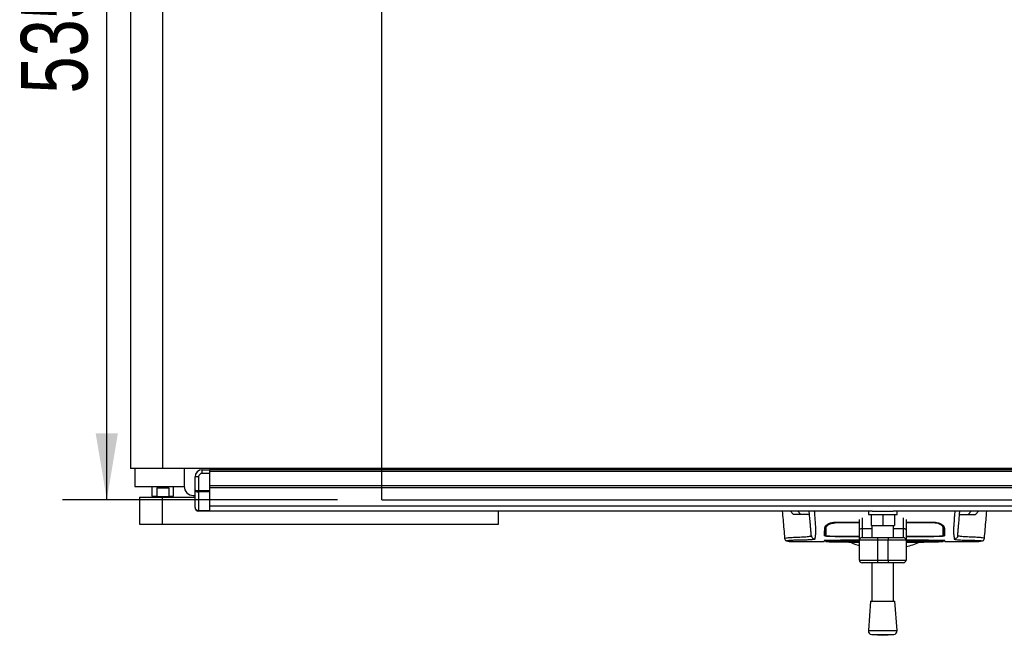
# Model space of a CAD drawing. Header units: millimetres. Extents: x 0 to 420, y 0 to 297.
# Tile 3 of 63: x 51 to 95, y 79 to 107. Entities that reach past the tile are written whole.
import ezdxf

# ---------------------------------------------------------------- set-up
doc = ezdxf.new("R2010")
doc.units = ezdxf.units.MM
doc.layers.add('QUOTE', color=174, linetype='Continuous')
doc.styles.add('SLDTEXTSTYLE3', font='TXT', dxfattribs={"width": 0.75})
doc.dimstyles.new('SLDDIMSTYLE0', dxfattribs={"dimtxt": 3, "dimasz": 3, "dimexe": 0, "dimexo": 0.0625, "dimgap": 0.75, "dimtad": 1, "dimlfac": 12.373613, "dimrnd": 1e-09, "dimzin": 12, "dimdsep": 46, "dimtxsty": 'SLDTEXTSTYLE3', "dimsah": 1, "dimcen": 0.09, "dimadec": 0, "dimazin": 3, "dimtfac": 1, "dimtdec": 3, "dimtofl": 0, "dimtmove": 0, "dimatfit": 3, "dimfxl": 0, "dimfrac": 2, "dimtolj": 1, "dimtzin": 12, "dimarcsym": 0})

# ---------------------------------------------------------------- blocks, each defined once
blk = doc.blocks.new('_D')
at = {"layer": 'QUOTE'}
for p, q in [((65.135, 128.527), (52.758, 128.527)), ((54.758, 85.29), (54.758, 128.527)), ((65.135, 85.29), (52.758, 85.29))]:
    blk.add_line(p, q, dxfattribs=at)
for points in [[(54.758, 128.527), (54.258, 125.527), (55.258, 125.527)], [(54.758, 85.29), (55.258, 88.29), (54.258, 88.29)]]:
    blk.add_solid(points, dxfattribs=at)
at = {"layer": 'QUOTE', "insert": (50.891, 103.583), "char_height": 3, "attachment_point": 1, "rotation": 90, "style": 'SLDTEXTSTYLE3'}
blk.add_mtext('535', dxfattribs=at)

msp = doc.modelspace()

# ---------------------------------------------------------------- linework, layer by layer
at = {"color": 7, "linetype": 'Continuous'}
for q in [(67.13504, 128.52687), (213.25243, 85.2897)]:
    msp.add_line((67.13504, 85.2897), q, dxfattribs=at)
at = {"color": 7, "linetype": 'Continuous', "lineweight": 25}
for p, q in [((55.82064, 127.11257), (55.82064, 86.704)), ((57.27535, 86.704), (57.27535, 127.11257)), ((57.27535, 86.704), (55.82064, 86.704)), ((56.01958, 86.704), (56.02268, 85.89583)), ((218.90963, 86.704), (57.27535, 86.704)), ((58.24516, 86.704), (58.24516, 85.89583)), ((59.05333, 86.48496), (59.05333, 86.64659)), ((59.05333, 86.64659), (59.3766, 86.64659)), ((59.3766, 86.48496), (59.05333, 86.48496)), ((221.01087, 86.64659), (59.3766, 86.64659)), ((59.3766, 86.64659), (59.3766, 86.56578)), ((221.01087, 86.56578), (59.3766, 86.56578)), ((59.3766, 86.56578), (59.3766, 85.91924)), ((59.3766, 86.48496), (59.3766, 85.71026)), ((58.89169, 86.32333), (58.73006, 86.32333)), ((58.73006, 85.74374), (58.73006, 86.32333)), ((58.89169, 86.32333), (58.89169, 85.71026)), ((56.02268, 85.89583), (58.24516, 85.89583)), ((56.79045, 85.89583), (56.79045, 85.46346)), ((57.00731, 85.82714), (57.54339, 85.82714)), ((57.00731, 85.82714), (57.00731, 85.46346)), ((57.54339, 85.82714), (57.54339, 85.46346)), ((57.76025, 85.46346), (57.76025, 85.89583)), ((58.73006, 84.94943), (58.73006, 85.74374)), ((58.89169, 85.71026), (59.3766, 85.71026)), ((58.89169, 85.65312), (58.89169, 85.71026)), ((59.3766, 85.65312), (58.89169, 85.65312)), ((58.89169, 85.65312), (58.89169, 84.81147)), ((221.01087, 85.91924), (59.3766, 85.91924)), ((221.01087, 85.83842), (59.3766, 85.83842)), ((59.3766, 85.71026), (59.3766, 85.65312)), ((59.3766, 85.65312), (59.3766, 84.81147)), ((56.22472, 85.41093), (56.22472, 84.19867)), ((56.22472, 85.41093), (57.27185, 85.41093)), ((56.79045, 85.46346), (56.83086, 85.42305)), ((56.79045, 85.46346), (57.00731, 85.46346)), ((57.09017, 85.42305), (56.83086, 85.42305)), ((56.95208, 85.42305), (56.95208, 85.41093)), ((57.00731, 85.46346), (57.09017, 85.42305)), ((57.46052, 85.42305), (57.09017, 85.42305)), ((57.27185, 84.19867), (57.27185, 85.41093)), ((57.27185, 85.41093), (58.73006, 85.41093)), ((57.46052, 85.42305), (57.54339, 85.46346)), ((57.71984, 85.42305), (57.46052, 85.42305)), ((57.54339, 85.46346), (57.76025, 85.46346)), ((57.59861, 85.41093), (57.59861, 85.42305)), ((57.71984, 85.42305), (57.76025, 85.46346)), ((58.64924, 85.49174), (58.73006, 85.49174)), ((58.89169, 84.81147), (59.3766, 84.81147)), ((58.89169, 84.7878), (58.89169, 84.81147)), ((59.3766, 84.7878), (58.89169, 84.7878)), ((221.01087, 85.00912), (59.3766, 85.00912)), ((59.3766, 84.81147), (59.3766, 84.7878)), ((89.2098, 84.7878), (59.3766, 84.7878)), ((72.38815, 84.19867), (72.38815, 84.7878)), ((85.64969, 84.64503), (85.53507, 84.7878)), ((85.98309, 84.64503), (85.86768, 84.7878)), ((89.03649, 84.7878), (89.03649, 84.62617)), ((89.2098, 84.7878), (90.15624, 84.7878)), ((190.23122, 84.7878), (90.15624, 84.7878)), ((90.32956, 84.62617), (90.32956, 84.7878)), ((93.54458, 84.64503), (93.66, 84.7878)), ((93.87799, 84.64503), (93.99261, 84.7878)), ((85.66628, 84.63564), (85.64969, 84.64503)), ((85.64969, 84.64503), (85.65571, 84.64503)), ((87.54137, 84.2529), (87.54138, 84.29315)), ((87.54137, 84.28758), (88.6324, 84.28758)), ((88.6324, 84.25339), (87.54137, 84.25292)), ((88.6324, 83.93656), (88.6324, 84.40887)), ((88.75363, 84.48662), (88.75363, 84.00609)), ((89.03649, 84.62617), (90.32956, 84.62617)), ((89.15771, 84.62617), (89.15771, 84.14126)), ((89.68302, 84.62617), (89.68302, 84.14126)), ((90.20833, 84.62617), (90.20833, 84.14126)), ((90.61242, 84.00609), (90.61242, 84.48662)), ((90.73365, 84.40887), (90.73365, 83.93656)), ((90.73365, 84.28758), (91.98631, 84.28758)), ((91.98631, 84.25284), (91.98629, 84.2932)), ((93.87799, 84.64503), (93.8614, 84.63564)), ((93.87197, 84.64503), (93.87799, 84.64503)), ((56.22472, 84.19867), (57.27185, 84.19867)), ((57.27185, 84.19867), (72.38815, 84.19867)), ((69.69508, 84.19356), (69.69508, 84.19867)), ((69.69508, 84.19356), (69.69508, 84.19867)), ((87.13193, 84.0463), (87.13131, 84.1374)), ((88.6324, 83.47132), (88.6324, 83.93656)), ((88.75363, 84.00609), (88.75363, 83.59254)), ((88.75363, 84.00609), (89.19812, 84.00609)), ((89.15771, 84.14126), (89.68302, 84.14126)), ((89.19812, 84.14126), (89.19812, 83.59254)), ((89.68302, 84.14126), (90.20833, 84.14126)), ((90.16793, 83.59254), (90.16793, 84.14126)), ((90.16793, 84.00609), (90.61242, 84.00609)), ((90.61242, 83.59254), (90.61242, 84.00609)), ((90.73365, 83.93656), (90.73365, 83.47132)), ((92.40711, 84.08948), (92.3789, 84.15289)), ((92.39575, 84.04625), (92.39588, 84.13754)), ((85.27841, 83.55233), (85.27812, 83.5527)), ((85.66111, 83.41127), (87.05154, 83.41127)), ((87.1209, 83.41432), (87.12091, 83.41484)), ((87.12113, 83.42744), (87.12121, 83.43166)), ((87.12147, 83.45042), (87.12114, 83.42766)), ((87.12138, 83.44155), (87.12147, 83.44683)), ((87.54137, 83.64699), (88.6324, 83.64699)), ((87.54137, 83.45187), (88.6324, 83.45187)), ((87.56991, 83.65008), (88.6324, 83.65014)), ((88.6324, 83.45862), (87.58143, 83.45862)), ((87.76183, 83.48279), (88.6324, 83.48279)), ((88.29904, 83.4905), (88.6324, 83.4905)), ((89.44057, 83.47132), (88.6324, 83.47132)), ((88.6324, 82.58233), (88.6324, 83.47132)), ((88.75363, 83.59254), (89.44057, 83.59254)), ((89.44057, 83.59254), (89.92547, 83.59254)), ((89.44057, 83.59254), (89.44057, 83.47132)), ((89.92547, 83.47132), (89.44057, 83.47132)), ((89.44057, 83.47132), (89.44057, 82.58233)), ((89.92547, 83.59254), (89.92547, 83.47132)), ((89.92547, 83.59254), (90.61242, 83.59254)), ((90.73365, 83.47132), (89.92547, 83.47132)), ((89.92547, 82.58233), (89.92547, 83.47132)), ((90.73365, 83.64699), (91.98631, 83.64699)), ((90.73365, 83.4905), (91.22865, 83.4905)), ((90.73365, 83.48279), (91.77288, 83.48279)), ((90.73365, 83.47132), (90.73365, 82.58233)), ((91.94625, 83.45862), (90.73365, 83.45862)), ((90.73365, 83.45187), (91.98631, 83.45187)), ((92.40652, 83.43045), (92.40617, 83.4532)), ((92.47613, 83.41127), (93.86737, 83.41127)), ((93.87789, 83.41206), (93.86737, 83.41206)), ((94.24926, 83.55233), (94.24956, 83.5527)), ((88.6324, 82.58233), (89.44057, 82.58233)), ((89.44057, 82.4611), (88.75363, 82.4611)), ((89.19812, 82.4611), (89.19812, 80.72935)), ((89.44057, 82.58233), (89.92547, 82.58233)), ((89.44057, 82.58233), (89.44057, 82.4611)), ((89.92547, 82.4611), (89.44057, 82.4611)), ((89.92547, 82.58233), (90.73365, 82.58233)), ((89.92547, 82.58233), (89.92547, 82.4611)), ((90.61242, 82.4611), (89.92547, 82.4611)), ((90.16793, 80.72935), (90.16793, 82.4611)), ((89.13751, 80.72935), (89.03649, 79.40526)), ((89.13751, 80.72935), (90.22854, 80.72935)), ((90.32956, 79.40526), (90.22854, 80.72935)), ((89.03649, 79.40526), (90.32956, 79.40526)), ((89.18536, 79.2318), (89.68302, 79.19383)), ((89.18536, 79.2318), (90.18069, 79.2318)), ((89.68302, 79.19383), (90.18069, 79.2318))]:
    msp.add_line(p, q, dxfattribs=at)
at = {"color": 7, "linetype": 'Continuous', "lineweight": 25, "flags": 128}
for points in [[(87.12522, 83.89853), (87.12527, 83.84058), (87.12531, 83.78264), (87.1254, 83.67176)], [(88.6324, 83.93656), (88.63473, 83.95012), (88.64163, 83.96317), (88.65283, 83.97519), (88.66791, 83.98572), (88.68628, 83.99437), (88.70723, 84.0008), (88.72998, 84.00475), (88.75363, 84.00609)], [(90.61242, 84.00609), (90.63607, 84.00475), (90.65881, 84.0008), (90.67977, 83.99437), (90.69814, 83.98572), (90.71321, 83.97519), (90.72442, 83.96317), (90.73132, 83.95012), (90.73365, 83.93656)], [(92.40228, 83.67176), (92.40239, 83.78515), (92.40242, 83.81489), (92.40247, 83.8735), (92.40249, 83.89853)], [(87.54137, 83.45118), (87.99396, 83.4512), (88.6324, 83.45122)], [(88.6324, 83.22886), (88.44729, 83.28772), (88.19985, 83.38217)], [(90.73365, 83.65016), (91.52929, 83.65013), (91.95776, 83.65007)], [(90.73365, 83.45123), (90.89533, 83.45122), (91.98631, 83.45118)]]:
    msp.add_lwpolyline(points, dxfattribs=at)
at = {"color": 7, "linetype": 'Continuous', "lineweight": 25}
for centre, radius, start, end in [((59.05333, 86.32333), 0.32327, 90, 180), ((59.05333, 86.32333), 0.16163, 90, 180), ((58.64924, 85.89583), 0.40409, 180, 270), ((58.89169, 84.94943), 0.16163, 180, 270), ((88.75363, 83.47132), 0.12123, 90, 180), ((90.61242, 83.47132), 0.12123, 0, 90), ((89.76384, 87.10809), 4.04086, 283.88654, 292.883607), ((88.75363, 82.58233), 0.12123, 180, 270), ((90.61242, 82.58233), 0.12123, 270, 0), ((89.19765, 79.39296), 0.16163, 175.637086, 265.637086), ((90.16839, 79.39296), 0.16163, 274.362914, 4.362914)]:
    msp.add_arc(centre, radius, start, end, dxfattribs=at)
for centre, ratio in [((58.89169, 85.74374), 0.20710678), ((58.89169, 85.74374), 0.56066017), ((58.89169, 84.94943), 0.85355339)]:
    msp.add_ellipse(centre, major_axis=(0.16163, 0), ratio=ratio, start_param=3.14159265, end_param=4.71238898, dxfattribs=at)
for points, knots in [([(85.16055, 84.7878), (85.17223, 84.65444), (85.2083, 84.24247), (85.2443, 83.83048), (85.26865, 83.55186)], [0, 0, 0, 0, 0.32371368, 1, 1, 1, 1]), ([(86.47065, 83.67191), (86.47008, 83.67843), (86.46892, 83.69169), (86.46662, 83.71794), (86.46393, 83.74873), (86.46098, 83.78244), (86.45791, 83.81752), (86.45556, 83.84437), (86.45393, 83.86301), (86.45308, 83.87273), (86.4522, 83.88277), (86.4513, 83.89312), (86.45036, 83.90377), (86.44942, 83.91457), (86.44841, 83.9261), (86.44729, 83.93894), (86.44598, 83.95384), (86.4445, 83.9708), (86.4429, 83.98907), (86.44113, 84.00926), (86.43912, 84.03229), (86.43655, 84.06171), (86.43317, 84.10025), (86.4284, 84.15483), (86.4216, 84.23256), (86.41156, 84.3473), (86.39981, 84.48158), (86.38783, 84.61852), (86.37949, 84.71383), (86.37423, 84.774), (86.37302, 84.7878)], [0, 0, 0, 0, 0.07392988, 0.15036419, 0.22930637, 0.30732526, 0.37512957, 0.44263784, 0.45987312, 0.47744723, 0.49536016, 0.51361193, 0.53220254, 0.55113202, 0.56953629, 0.59130481, 0.6164376, 0.64493464, 0.67679595, 0.708072, 0.74656557, 0.78615757, 0.82482748, 0.85716814, 0.88840964, 0.91934546, 0.95048973, 0.97130364, 0.99341694, 1, 1, 1, 1]), ([(86.60317, 84.7878), (86.60346, 84.78248), (86.60476, 84.75916), (86.60923, 84.68479), (86.61779, 84.57549), (86.62816, 84.43985), (86.63819, 84.30168), (86.6474, 84.16634), (86.65532, 84.03933), (86.66026, 83.94511), (86.66197, 83.89168), (86.66199, 83.85733), (86.6611, 83.83226), (86.6597, 83.81353), (86.65825, 83.79816), (86.65714, 83.78738), (86.6561, 83.77765), (86.65514, 83.76883), (86.6541, 83.7596), (86.653, 83.74999), (86.65182, 83.74001), (86.65055, 83.72944), (86.64905, 83.71737), (86.64722, 83.70292), (86.64499, 83.68544), (86.6426, 83.66696), (86.64015, 83.64782), (86.63797, 83.63039), (86.63592, 83.61334), (86.63398, 83.59539), (86.63224, 83.57635), (86.63107, 83.55704), (86.63072, 83.53959), (86.63136, 83.5294), (86.63167, 83.52443)], [0, 0, 0, 0, 0.00211693, 0.00928737, 0.03194817, 0.0541665, 0.07601743, 0.10513027, 0.13531817, 0.1731488, 0.21403312, 0.24236887, 0.276241, 0.31706981, 0.34017313, 0.36306617, 0.37914328, 0.39606811, 0.41385255, 0.43250786, 0.45204461, 0.47247266, 0.49530281, 0.52459196, 0.56094385, 0.60493846, 0.64437407, 0.68991114, 0.72755589, 0.77000685, 0.8285889, 0.88464333, 0.94369319, 1, 1, 1, 1]), ([(92.92451, 84.7878), (92.92322, 84.76525), (92.91955, 84.70127), (92.91278, 84.61115), (92.90456, 84.50665), (92.89724, 84.40847), (92.88886, 84.29242), (92.88029, 84.16635), (92.87271, 84.04504), (92.86778, 83.95255), (92.86628, 83.90975), (92.86586, 83.88771), (92.86576, 83.87973), (92.86573, 83.87206), (92.86575, 83.86467), (92.86584, 83.85754), (92.86599, 83.85064), (92.86634, 83.83954), (92.8671, 83.82511), (92.8686, 83.80633), (92.87078, 83.78487), (92.87369, 83.75834), (92.87602, 83.73847), (92.87754, 83.72608), (92.87804, 83.72207), (92.87859, 83.71769), (92.87919, 83.71296), (92.87983, 83.70785), (92.88053, 83.70237), (92.88128, 83.69652), (92.8824, 83.68769), (92.88392, 83.67586), (92.88572, 83.66199), (92.88772, 83.64628), (92.88971, 83.63039), (92.89178, 83.61317), (92.89406, 83.592), (92.89603, 83.56793), (92.89705, 83.54369), (92.89635, 83.53064), (92.89601, 83.52443)], [0, 0, 0, 0, 0.00928018, 0.02633673, 0.04292821, 0.05969669, 0.0760151, 0.10512827, 0.13531612, 0.16878037, 0.2085689, 0.21527244, 0.22228372, 0.22962294, 0.23731145, 0.24537175, 0.25382756, 0.26270389, 0.28950146, 0.32028568, 0.36309262, 0.41363478, 0.47247727, 0.47976744, 0.48780571, 0.4966142, 0.50621649, 0.51663754, 0.5279036, 0.54004208, 0.55308147, 0.58345469, 0.61581615, 0.64437812, 0.68991511, 0.72755875, 0.771219, 0.85357176, 0.93024655, 1, 1, 1, 1]), ([(93.05703, 83.67191), (93.0576, 83.67843), (93.05876, 83.69169), (93.06106, 83.71794), (93.06375, 83.74873), (93.0667, 83.78244), (93.06977, 83.81752), (93.07212, 83.84437), (93.07375, 83.86301), (93.0746, 83.87273), (93.07548, 83.88277), (93.07638, 83.89312), (93.07731, 83.90377), (93.07826, 83.91457), (93.07927, 83.9261), (93.08039, 83.93894), (93.0817, 83.95384), (93.08318, 83.9708), (93.08478, 83.98907), (93.08654, 84.00926), (93.08856, 84.03229), (93.09113, 84.06171), (93.0945, 84.10025), (93.09928, 84.15483), (93.10608, 84.23256), (93.11612, 84.3473), (93.12787, 84.48158), (93.13985, 84.61852), (93.14819, 84.71383), (93.15345, 84.774), (93.15466, 84.7878)], [0, 0, 0, 0, 0.07392988, 0.15036419, 0.22930637, 0.30732526, 0.37512957, 0.44263784, 0.45987312, 0.47744723, 0.49536016, 0.51361193, 0.53220254, 0.55113202, 0.56953629, 0.59130481, 0.6164376, 0.64493464, 0.67679595, 0.708072, 0.74656557, 0.78615757, 0.82482748, 0.85716814, 0.88840964, 0.91934546, 0.95048973, 0.97130364, 0.99341694, 1, 1, 1, 1]), ([(94.25903, 83.55186), (94.28338, 83.83047), (94.31938, 84.24246), (94.35545, 84.65443), (94.36713, 84.7878)], [0, 0, 0, 0, 0.67626063, 1, 1, 1, 1]), ([(86.38633, 84.63564), (86.38064, 84.63564), (86.36925, 84.63564), (86.27389, 84.63564), (86.10826, 84.63564), (85.87468, 84.63564), (85.73575, 84.63564), (85.66628, 84.63564)], [0, 0, 0, 0, 0.12264871, 0.2454767, 0.49573627, 0.74787131, 1, 1, 1, 1]), ([(87.07372, 84.0464), (87.08051, 84.06904), (87.09409, 84.11429), (87.18651, 84.19222), (87.31335, 84.254), (87.44169, 84.28408), (87.51492, 84.28665), (87.54137, 84.28758)], [0, 0, 0, 0, 0.23569901, 0.47102523, 0.71420287, 0.89677912, 1, 1, 1, 1]), ([(87.13193, 84.0463), (87.13745, 84.06585), (87.14851, 84.10509), (87.22807, 84.17122), (87.33874, 84.2238), (87.452, 84.24976), (87.51732, 84.25207), (87.54137, 84.25292)], [0, 0, 0, 0, 0.23316514, 0.46784507, 0.70999165, 0.8932536, 1, 1, 1, 1]), ([(91.98631, 84.25286), (91.83379, 84.25298), (91.41624, 84.2533), (90.99868, 84.25341), (90.73365, 84.25347)], [0, 0, 0, 0, 0.36526318, 1, 1, 1, 1]), ([(91.98631, 84.28758), (92.03278, 84.28475), (92.12558, 84.27909), (92.25147, 84.23763), (92.35821, 84.17918), (92.43634, 84.1094), (92.44818, 84.06705), (92.45396, 84.0464)], [0, 0, 0, 0, 0.18070781, 0.36082696, 0.55652595, 0.78366481, 1, 1, 1, 1]), ([(92.39575, 84.04625), (92.39023, 84.06581), (92.37916, 84.10505), (92.29957, 84.17119), (92.18888, 84.22377), (92.07564, 84.2497), (92.01033, 84.25201), (91.98631, 84.25286)], [0, 0, 0, 0, 0.23322605, 0.46795306, 0.7101047, 0.8933472, 1, 1, 1, 1]), ([(93.14134, 84.63564), (93.14704, 84.63564), (93.15843, 84.63564), (93.25379, 84.63564), (93.41941, 84.63564), (93.653, 84.63564), (93.79193, 84.63564), (93.8614, 84.63564)], [0, 0, 0, 0, 0.122648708, 0.245476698, 0.495736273, 0.747871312, 1, 1, 1, 1]), ([(87.06059, 83.6703), (87.06171, 83.70245), (87.06358, 83.75642), (87.06576, 83.81769), (87.06791, 83.88128), (87.07036, 83.95085), (87.0726, 84.01456), (87.07372, 84.0464)], [0, 0, 0, 0, 0.42314865, 0.71019334, 0.85405024, 0.92708002, 1, 1, 1, 1]), ([(87.15837, 84.16047), (87.15376, 84.15647), (87.12502, 84.13156), (87.1226, 84.10868), (87.12056, 84.08948)], [0, 0, 0, 0, 0.16065959, 1, 1, 1, 1]), ([(87.1254, 83.67176), (87.12552, 83.67895), (87.12618, 83.71683), (87.12727, 83.77913), (87.12828, 83.8369), (87.12944, 83.90303), (87.13057, 83.9684), (87.13148, 84.02034), (87.13193, 84.0463)], [0, 0, 0, 0, 0.10239866, 0.53964737, 0.7684394, 0.8834143, 0.94173064, 1, 1, 1, 1]), ([(92.39575, 84.04625), (92.39651, 84.00229), (92.39805, 83.91443), (92.39897, 83.86131), (92.39977, 83.81568), (92.4008, 83.75636), (92.40169, 83.70594), (92.40228, 83.67176)], [0, 0, 0, 0, 0.108327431, 0.216488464, 0.324759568, 0.542223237, 1, 1, 1, 1]), ([(92.39805, 83.91444), (92.39771, 83.93538), (92.39716, 83.97004), (92.39667, 84.02213), (92.39638, 84.06679), (92.39621, 84.09952), (92.39612, 84.12465), (92.39607, 84.13737)], [0, 0, 0, 0, 0.42959393, 0.71082622, 0.80196602, 0.89986058, 1, 1, 1, 1]), ([(92.41373, 83.71075), (92.41301, 83.75165), (92.41194, 83.813), (92.41118, 83.85642), (92.41025, 83.90966), (92.41008, 83.9193)], [0, 0, 0, 0, 0.620760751, 0.931306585, 1, 1, 1, 1]), ([(92.45396, 84.0464), (92.45511, 84.01371), (92.4574, 83.94829), (92.45992, 83.87701), (92.46204, 83.81422), (92.46422, 83.75273), (92.46605, 83.70026), (92.46709, 83.6703)], [0, 0, 0, 0, 0.075169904, 0.150461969, 0.304718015, 0.602980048, 1, 1, 1, 1]), ([(85.26857, 83.55273), (85.27632, 83.52894), (85.2938, 83.4753), (85.33703, 83.45539), (85.36004, 83.4483), (85.40424, 83.44067), (85.47232, 83.42951), (85.56326, 83.41522), (85.63767, 83.41265), (85.67303, 83.41143)], [0, 0, 0, 0, 0.09524506, 0.21481146, 0.35891782, 0.50454818, 0.68519164, 0.85037784, 1, 1, 1, 1]), ([(85.27812, 83.5527), (85.27527, 83.55507), (85.26257, 83.56563), (85.34333, 83.58274), (85.52732, 83.60321), (85.75455, 83.60766), (85.95535, 83.61719), (86.0933, 83.62489), (86.2276, 83.63416), (86.34658, 83.64498), (86.4454, 83.65727), (86.46222, 83.66702), (86.47065, 83.67191)], [0, 0, 0, 0, 0.05089854, 0.22702003, 0.40458224, 0.58203707, 0.65175173, 0.7214755, 0.79113139, 0.86065893, 0.93011685, 1, 1, 1, 1]), ([(86.63167, 83.52443), (86.62724, 83.52094), (86.61847, 83.51406), (86.56093, 83.50515), (86.48739, 83.49733), (86.4006, 83.49061), (86.30855, 83.48503), (86.21585, 83.48052), (86.12928, 83.47714), (86.04867, 83.47463), (85.97501, 83.47286), (85.90526, 83.47174), (85.83947, 83.4712), (85.72315, 83.47175), (85.57792, 83.46783), (85.44769, 83.45931), (85.38545, 83.44983), (85.38219, 83.43985), (85.4288, 83.43019), (85.51842, 83.41858), (85.61443, 83.41417), (85.66111, 83.41202)], [0, 0, 0, 0, 0.03686721, 0.07291704, 0.10855648, 0.14396977, 0.17902456, 0.21178707, 0.24346721, 0.27097218, 0.29845751, 0.32572816, 0.3526519, 0.37978509, 0.47831776, 0.57597942, 0.67287632, 0.75524138, 0.83791931, 0.92119484, 1, 1, 1, 1]), ([(85.66111, 83.41202), (85.66452, 83.41157), (85.66806, 83.4111), (85.67261, 83.41143), (85.67279, 83.41145)], [0, 0, 0, 0, 0.96013712, 1, 1, 1, 1]), ([(86.47065, 83.67191), (86.47434, 83.65288), (86.48199, 83.61343), (86.52002, 83.5642), (86.5724, 83.53062), (86.61238, 83.52644), (86.63167, 83.52443)], [0, 0, 0, 0, 0.24120147, 0.5, 0.75879853, 1, 1, 1, 1]), ([(87.08791, 83.46154), (87.06955, 83.46202), (87.03216, 83.46299), (87.05397, 83.46393), (87.06508, 83.46441)], [0, 0, 0, 0, 0.49113601, 1, 1, 1, 1]), ([(87.05165, 83.41462), (87.05165, 83.41462), (87.05172, 83.41685), (87.05227, 83.43149), (87.05258, 83.44069), (87.05279, 83.44683)], [0, 0, 0, 0, 0.0000296, 0.33337067, 1, 1, 1, 1]), ([(87.05279, 83.44683), (87.05821, 83.44741), (87.06905, 83.44856), (87.15335, 83.45007), (87.27741, 83.4512), (87.41476, 83.45179), (87.50545, 83.45185), (87.54137, 83.45187)], [0, 0, 0, 0, 0.21474819, 0.42949365, 0.64433813, 0.85913498, 1, 1, 1, 1]), ([(87.05539, 83.46399), (87.0553, 83.46398), (87.05457, 83.46391), (87.05919, 83.46421), (87.06607, 83.46439), (87.06805, 83.46445)], [0, 0, 0, 0, 0.09601438, 0.73999036, 1, 1, 1, 1]), ([(87.54137, 83.64699), (87.48737, 83.64724), (87.37938, 83.64774), (87.23539, 83.65166), (87.12665, 83.6575), (87.06873, 83.66409), (87.06292, 83.66852), (87.06059, 83.6703)], [0, 0, 0, 0, 0.21411889, 0.42823185, 0.64257183, 0.85709722, 1, 1, 1, 1]), ([(87.0613, 83.71076), (87.06357, 83.70802), (87.06649, 83.70451), (87.1022, 83.70164), (87.11003, 83.70101)], [0, 0, 0, 0, 0.780962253, 1, 1, 1, 1]), ([(87.06508, 83.46441), (87.20066, 83.46696), (87.45476, 83.47174), (87.66171, 83.47416), (87.75163, 83.48187), (87.76961, 83.48342)], [0, 0, 0, 0, 0.47789779, 0.89561471, 1, 1, 1, 1]), ([(87.58143, 83.45862), (87.5542, 83.45863), (87.46707, 83.45866), (87.32326, 83.45911), (87.18383, 83.46012), (87.10267, 83.46102), (87.08839, 83.46153), (87.08791, 83.46154)], [0, 0, 0, 0, 0.13027841, 0.4169082, 0.70350449, 0.99007262, 1, 1, 1, 1]), ([(87.12086, 83.41267), (87.32964, 83.40677), (87.75776, 83.39467), (88.26069, 83.39392), (88.55881, 83.39388), (88.6324, 83.39387)], [0, 0, 0, 0, 0.41756004, 0.85622214, 1, 1, 1, 1]), ([(87.1254, 83.67176), (87.13028, 83.66928), (87.14005, 83.66431), (87.21683, 83.65783), (87.32987, 83.65301), (87.45488, 83.65047), (87.53732, 83.65021), (87.56991, 83.65011)], [0, 0, 0, 0, 0.21516442, 0.43033682, 0.64528255, 0.85978468, 1, 1, 1, 1]), ([(87.76961, 83.48342), (87.77186, 83.4836), (87.7843, 83.4846), (87.8369, 83.48646), (87.95833, 83.48863), (88.11857, 83.49019), (88.23888, 83.49039), (88.29904, 83.4905)], [0, 0, 0, 0, 0.05239604, 0.28950373, 0.5264141, 0.76321943, 1, 1, 1, 1]), ([(90.73365, 83.39247), (91.00296, 83.39181), (91.56371, 83.39044), (92.11848, 83.40511), (92.40681, 83.41273)], [0, 0, 0, 0, 0.48026967, 1, 1, 1, 1]), ([(91.22865, 83.4905), (91.24168, 83.49049), (91.31461, 83.49046), (91.44667, 83.48989), (91.59895, 83.48822), (91.71391, 83.48592), (91.74335, 83.48425), (91.75806, 83.48342)], [0, 0, 0, 0, 0.05157188, 0.28848308, 0.52553485, 0.76276029, 1, 1, 1, 1]), ([(91.75806, 83.48342), (91.84704, 83.47846), (92.01362, 83.46918), (92.27661, 83.46989), (92.43161, 83.46532), (92.46261, 83.46441)], [0, 0, 0, 0, 0.47837414, 0.89568468, 1, 1, 1, 1]), ([(92.40441, 83.46095), (92.40311, 83.46092), (92.37948, 83.46042), (92.28348, 83.45963), (92.12792, 83.45878), (92.00681, 83.45867), (91.94625, 83.45862)], [0, 0, 0, 0, 0.01892941, 0.34589896, 0.6729266, 1, 1, 1, 1]), ([(91.95776, 83.65011), (92.00766, 83.65035), (92.10744, 83.65082), (92.24047, 83.65447), (92.34101, 83.65988), (92.39465, 83.66599), (92.4001, 83.67011), (92.40228, 83.67176)], [0, 0, 0, 0, 0.21399393, 0.42798011, 0.64218009, 0.8568088, 1, 1, 1, 1]), ([(92.46709, 83.6703), (92.46186, 83.66763), (92.4514, 83.66229), (92.36862, 83.65531), (92.2466, 83.65011), (92.11127, 83.64738), (92.02183, 83.6471), (91.98631, 83.64699)], [0, 0, 0, 0, 0.21475602, 0.42951429, 0.64422712, 0.85870581, 1, 1, 1, 1]), ([(91.98631, 83.45187), (92.04123, 83.45181), (92.15108, 83.45171), (92.29751, 83.45086), (92.40802, 83.44959), (92.46653, 83.44816), (92.47252, 83.44721), (92.47489, 83.44683)], [0, 0, 0, 0, 0.21471698, 0.42943093, 0.64424617, 0.85905702, 1, 1, 1, 1]), ([(92.40621, 83.44682), (92.40296, 83.44724), (92.3958, 83.44815), (92.33439, 83.44942), (92.23327, 83.45046), (92.11108, 83.45108), (92.02516, 83.45115), (91.98631, 83.45118)], [0, 0, 0, 0, 0.17894419, 0.39401351, 0.60853915, 0.8229777, 1, 1, 1, 1]), ([(92.46261, 83.46441), (92.46856, 83.4642), (92.48761, 83.46353), (92.48133, 83.4623), (92.42953, 83.46139), (92.40441, 83.46095)], [0, 0, 0, 0, 0.18943846, 0.6067811, 1, 1, 1, 1]), ([(92.40621, 83.44682), (92.40624, 83.44521), (92.4063, 83.44151), (92.40638, 83.43725), (92.40642, 83.43484)], [0, 0, 0, 0, 0.43708971, 1, 1, 1, 1]), ([(92.41897, 83.70129), (92.43278, 83.70266), (92.46252, 83.70561), (92.46503, 83.70896), (92.46638, 83.71076)], [0, 0, 0, 0, 0.46450973, 1, 1, 1, 1]), ([(92.4621, 83.46436), (92.46542, 83.46425), (92.4705, 83.46409), (92.47058, 83.46408), (92.4706, 83.46408)], [0, 0, 0, 0, 0.65263471, 1, 1, 1, 1]), ([(92.47489, 83.44683), (92.47514, 83.43962), (92.47551, 83.42894), (92.47585, 83.41943), (92.47596, 83.41633)], [0, 0, 0, 0, 0.67452653, 1, 1, 1, 1]), ([(92.47614, 83.4113), (92.4761, 83.41246), (92.47601, 83.41478), (92.4758, 83.42062), (92.47504, 83.44245), (92.47489, 83.44683)], [0, 0, 0, 0, 0.44375031, 0.88835233, 1, 1, 1, 1]), ([(93.05703, 83.67191), (93.05334, 83.65288), (93.04569, 83.61343), (93.00766, 83.5642), (92.95528, 83.53062), (92.9153, 83.52644), (92.89601, 83.52443)], [0, 0, 0, 0, 0.24120147, 0.5, 0.75879853, 1, 1, 1, 1]), ([(92.89601, 83.52443), (92.9063, 83.51922), (92.92665, 83.50894), (93.04325, 83.49676), (93.17906, 83.48699), (93.33191, 83.47939), (93.48519, 83.47425), (93.62882, 83.4712), (93.77008, 83.47179), (93.90444, 83.46933), (94.01876, 83.46359), (94.09782, 83.45682), (94.14157, 83.44907), (94.1455, 83.44054), (94.10761, 83.4314), (94.04137, 83.42309), (93.96774, 83.41666), (93.91802, 83.41173), (93.88589, 83.41199), (93.87789, 83.41206)], [0, 0, 0, 0, 0.05621973, 0.11115266, 0.16546935, 0.21844746, 0.27546115, 0.32872461, 0.38365266, 0.45645174, 0.53050541, 0.6039745, 0.67660627, 0.75406842, 0.83144258, 0.90787271, 0.94870188, 0.98722177, 1, 1, 1, 1]), ([(94.24956, 83.5527), (94.25241, 83.55507), (94.26511, 83.56563), (94.18435, 83.58274), (94.00036, 83.60321), (93.77313, 83.60766), (93.57233, 83.61719), (93.43438, 83.62489), (93.30008, 83.63416), (93.1811, 83.64498), (93.08227, 83.65727), (93.06546, 83.66702), (93.05703, 83.67191)], [0, 0, 0, 0, 0.05089799, 0.22701958, 0.40458189, 0.58203683, 0.65175153, 0.72147534, 0.79113127, 0.86065885, 0.93011681, 1, 1, 1, 1]), ([(93.85465, 83.41143), (93.89001, 83.41265), (93.96442, 83.41522), (94.05536, 83.42951), (94.12344, 83.44067), (94.16764, 83.4483), (94.19065, 83.45539), (94.23388, 83.4753), (94.25136, 83.52894), (94.25911, 83.55273)], [0, 0, 0, 0, 0.14962216, 0.31480836, 0.49545182, 0.64108218, 0.78518854, 0.90475494, 1, 1, 1, 1])]:
    msp.add_open_spline(points, degree=3, knots=knots, dxfattribs=at)

# ---------------------------------------------------------------- dimensions: what is measured, and where the dimension line sits
at = {"layer": 'QUOTE'}
dim = msp.add_linear_dim(base=(52.37694, 128.52687), p1=(67.13504, 85.2897), p2=(67.13504, 128.52687), angle=90, dimstyle='SLDDIMSTYLE0', dxfattribs=at)
dim.commit()
dim.dimension.update_dxf_attribs({"geometry": '_D', "text_midpoint": (52.37694, 106.90829), "dimtype": 160})

doc.saveas('drawing.dxf')
